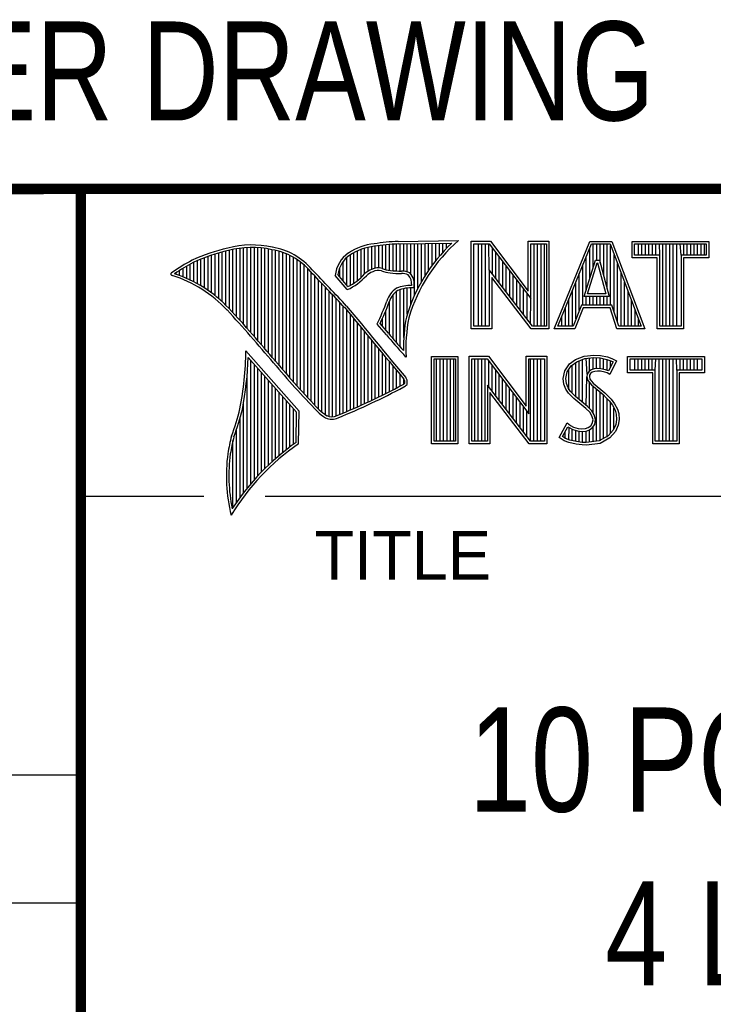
# Model space of a CAD drawing. Header units: inches. Extents: x 0 to 22, y 0 to 17.
# Tile 4 of 8: x 16.3 to 17.6, y 1.4 to 3.3. Entities that reach past the tile are written whole.
import ezdxf
from ezdxf.enums import TextEntityAlignment as Align

# ---------------------------------------------------------------- set-up
doc = ezdxf.new("R2010")
doc.units = ezdxf.units.IN
doc.header["$LTSCALE"] = 1.21
doc.header["$MEASUREMENT"] = 0
doc.layers.get('0').update_dxf_attribs({"linetype": 'CONTINUOUS'})
doc.styles.get("Standard").update_dxf_attribs({"font": 'txt', "width": 0.8})

msp = doc.modelspace()

# ---------------------------------------------------------------- linework, layer by layer
at = {"color": 2, "linetype": 'CONTINUOUS'}
for p, q in [((16.3737, 2.9596), (21.5037, 2.9596)), ((16.3737, 2.9596), (16.3737, 1.2496)), ((16.375, 2.96), (21.5, 2.96)), ((16.9742, 2.8027), (16.9742, 2.8536)), ((16.981, 2.8023), (16.981, 2.854)), ((16.9838, 2.8589), (17.0997, 2.8607)), ((16.9839, 2.8541), (17.087, 2.8557)), ((16.9879, 2.802), (16.9879, 2.8542)), ((16.9947, 2.8019), (16.9947, 2.8543)), ((17.0015, 2.8005), (17.0015, 2.8544)), ((17.0083, 2.7963), (17.0083, 2.8545)), ((17.0152, 2.755), (17.0152, 2.8546)), ((17.022, 2.7691), (17.022, 2.8547)), ((17.0288, 2.7817), (17.0288, 2.8548)), ((17.0357, 2.7931), (17.0357, 2.8549)), ((17.0425, 2.8035), (17.0425, 2.855)), ((17.0493, 2.8131), (17.0493, 2.8551)), ((17.0561, 2.822), (17.0561, 2.8552)), ((17.063, 2.8303), (17.063, 2.8553)), ((17.0698, 2.8381), (17.0698, 2.8554)), ((17.0766, 2.8454), (17.0766, 2.8555)), ((17.1243, 2.8592), (17.1609, 2.8592)), ((17.1243, 2.6915), (17.1243, 2.8592)), ((17.1291, 2.8543), (17.1585, 2.8543)), ((17.1291, 2.6963), (17.1291, 2.8543)), ((17.1381, 2.6963), (17.1381, 2.8543)), ((17.1447, 2.6963), (17.1447, 2.8543)), ((17.1514, 2.6963), (17.1514, 2.8543)), ((17.1589, 2.8042), (17.1581, 2.8543)), ((17.1585, 2.8543), (17.2383, 2.7492)), ((17.1609, 2.8592), (17.2334, 2.7636)), ((17.2334, 2.8592), (17.2732, 2.8592)), ((17.2334, 2.7636), (17.2334, 2.8592)), ((17.2383, 2.8543), (17.2684, 2.8543)), ((17.2383, 2.7492), (17.2383, 2.8543)), ((17.2449, 2.6963), (17.2449, 2.8543)), ((17.2515, 2.6963), (17.2515, 2.8543)), ((17.2582, 2.6963), (17.2582, 2.8543)), ((17.2649, 2.6963), (17.2649, 2.8543)), ((17.2684, 2.8543), (17.2684, 2.6963)), ((17.2732, 2.8592), (17.2732, 2.6915)), ((17.2831, 2.6915), (17.3516, 2.8591)), ((17.2903, 2.6964), (17.3548, 2.8542)), ((17.3516, 2.8591), (17.3938, 2.8591)), ((17.3548, 2.8542), (17.3905, 2.8542)), ((17.3583, 2.8098), (17.3583, 2.8542)), ((17.365, 2.8228), (17.365, 2.8542)), ((17.3717, 2.817), (17.3717, 2.8542)), ((17.3784, 2.7925), (17.3784, 2.8542)), ((17.385, 2.7679), (17.385, 2.8542)), ((17.3905, 2.8542), (17.4504, 2.6964)), ((17.3938, 2.8591), (17.4574, 2.6915)), ((17.4327, 2.8591), (17.5802, 2.8591)), ((17.4327, 2.8278), (17.4327, 2.8591)), ((17.4375, 2.8542), (17.5753, 2.8542)), ((17.4375, 2.8327), (17.4375, 2.8542)), ((17.4451, 2.8327), (17.4451, 2.8542)), ((17.4518, 2.8327), (17.4518, 2.8542)), ((17.4585, 2.8327), (17.4585, 2.8542)), ((17.4652, 2.8327), (17.4652, 2.8542)), ((17.4718, 2.8327), (17.4718, 2.8542)), ((17.4785, 2.8327), (17.4785, 2.8542)), ((17.4859, 2.8327), (17.4852, 2.8542)), ((17.4919, 2.6964), (17.4919, 2.8542)), ((17.4985, 2.6964), (17.4985, 2.8542)), ((17.5052, 2.6964), (17.5052, 2.8542)), ((17.5119, 2.6964), (17.5119, 2.8542)), ((17.5186, 2.6964), (17.5186, 2.8542)), ((17.5269, 2.8327), (17.5252, 2.8542)), ((17.5319, 2.8327), (17.5319, 2.8542)), ((17.5386, 2.8327), (17.5386, 2.8542)), ((17.5453, 2.8327), (17.5453, 2.8542)), ((17.5519, 2.8327), (17.5519, 2.8542)), ((17.5586, 2.8327), (17.5586, 2.8542)), ((17.5653, 2.8327), (17.5653, 2.8542)), ((17.572, 2.8327), (17.572, 2.8542)), ((17.5753, 2.8542), (17.5753, 2.8327)), ((17.5802, 2.8591), (17.5802, 2.8278)), ((16.6329, 2.7549), (16.6329, 2.8347)), ((16.6397, 2.7492), (16.6397, 2.8367)), ((16.6465, 2.7431), (16.6465, 2.8386)), ((16.6533, 2.7366), (16.6533, 2.8403)), ((16.6602, 2.7295), (16.6602, 2.8419)), ((16.667, 2.7221), (16.667, 2.8435)), ((16.6738, 2.7146), (16.6738, 2.8449)), ((16.6806, 2.707), (16.6806, 2.8459)), ((16.6875, 2.6995), (16.6875, 2.8467)), ((16.6943, 2.6918), (16.6943, 2.8472)), ((16.7011, 2.6841), (16.7011, 2.8474)), ((16.708, 2.6764), (16.708, 2.8474)), ((16.7148, 2.6685), (16.7148, 2.847)), ((16.7216, 2.6607), (16.7216, 2.8465)), ((16.7284, 2.6527), (16.7284, 2.8456)), ((16.7353, 2.6447), (16.7353, 2.8445)), ((16.7421, 2.6366), (16.7421, 2.8431)), ((16.7489, 2.6285), (16.7489, 2.8417)), ((16.7557, 2.6204), (16.7557, 2.84)), ((16.7626, 2.6125), (16.7626, 2.8378)), ((16.7694, 2.6046), (16.7694, 2.8352)), ((16.8991, 2.7788), (16.8991, 2.8375)), ((16.9059, 2.7837), (16.9059, 2.8408)), ((16.9128, 2.7896), (16.9128, 2.8436)), ((16.9196, 2.7966), (16.9196, 2.8459)), ((16.9264, 2.8018), (16.9264, 2.8477)), ((16.9332, 2.8053), (16.9332, 2.849)), ((16.9401, 2.8077), (16.9401, 2.8499)), ((16.9469, 2.8082), (16.9469, 2.8509)), ((16.9537, 2.8069), (16.9537, 2.8518)), ((16.9606, 2.8048), (16.9606, 2.8525)), ((16.9674, 2.8034), (16.9674, 2.8531)), ((17.1648, 2.7965), (17.1648, 2.8461)), ((17.1714, 2.7879), (17.1714, 2.8373)), ((17.3517, 2.7882), (17.3517, 2.8465)), ((17.3917, 2.7364), (17.3917, 2.851)), ((16.5919, 2.7815), (16.5919, 2.819)), ((16.5987, 2.7778), (16.5987, 2.8221)), ((16.6055, 2.7738), (16.6055, 2.8249)), ((16.6124, 2.7696), (16.6124, 2.8276)), ((16.6192, 2.765), (16.6192, 2.8301)), ((16.626, 2.7601), (16.626, 2.8325)), ((16.7762, 2.5968), (16.7762, 2.8321)), ((16.7831, 2.5891), (16.7831, 2.8284)), ((16.7899, 2.5815), (16.7899, 2.8242)), ((16.7967, 2.5739), (16.7967, 2.8193)), ((16.8786, 2.783), (16.8786, 2.8206)), ((16.8855, 2.7749), (16.8855, 2.8281)), ((16.8923, 2.7747), (16.8923, 2.8335)), ((17.1781, 2.7792), (17.1781, 2.8285)), ((17.1848, 2.7705), (17.1848, 2.8197)), ((17.3409, 2.7533), (17.3624, 2.8228)), ((17.345, 2.7666), (17.345, 2.8302)), ((17.3475, 2.7581), (17.3659, 2.8179)), ((17.3624, 2.8228), (17.3701, 2.8228)), ((17.3659, 2.8179), (17.3664, 2.8179)), ((17.3664, 2.8179), (17.3827, 2.7581)), ((17.3701, 2.8228), (17.389, 2.7533)), ((17.3984, 2.7232), (17.3984, 2.8334)), ((17.4051, 2.7034), (17.4051, 2.8158)), ((17.481, 2.8278), (17.4327, 2.8278)), ((17.4859, 2.8327), (17.4375, 2.8327)), ((17.481, 2.6915), (17.481, 2.8278)), ((17.4859, 2.6964), (17.4859, 2.8327)), ((17.5753, 2.8327), (17.5269, 2.8327)), ((17.5269, 2.8327), (17.5269, 2.6964)), ((17.5802, 2.8278), (17.5318, 2.8278)), ((17.5318, 2.8278), (17.5318, 2.6915)), ((16.5578, 2.796), (16.5578, 2.7989)), ((16.5646, 2.7936), (16.5646, 2.8033)), ((16.5714, 2.7909), (16.5714, 2.8075)), ((16.5782, 2.788), (16.5782, 2.8116)), ((16.5851, 2.7849), (16.5851, 2.8154)), ((16.8035, 2.5665), (16.8035, 2.8136)), ((16.8104, 2.5591), (16.8104, 2.807)), ((16.8172, 2.5519), (16.8172, 2.7996)), ((16.8718, 2.791), (16.8718, 2.8085)), ((17.2418, 2.6963), (17.1589, 2.8042)), ((17.1589, 2.8042), (17.1589, 2.6963)), ((17.1915, 2.7618), (17.1915, 2.8109)), ((17.1981, 2.7531), (17.1981, 2.8021)), ((17.3316, 2.7267), (17.3316, 2.7975)), ((17.3383, 2.7364), (17.3383, 2.8138)), ((17.4118, 2.6964), (17.4118, 2.7982)), ((16.824, 2.5447), (16.824, 2.7924)), ((16.8308, 2.5375), (16.8308, 2.7853)), ((16.8377, 2.5314), (16.8377, 2.7781)), ((16.8864, 2.7664), (16.8632, 2.7937)), ((16.8877, 2.7723), (16.8682, 2.7952)), ((17.2395, 2.6915), (17.1637, 2.7899)), ((17.1637, 2.7899), (17.1637, 2.6915)), ((17.2048, 2.7445), (17.2048, 2.7933)), ((17.2115, 2.7358), (17.2115, 2.7845)), ((17.325, 2.7101), (17.325, 2.7812)), ((17.4184, 2.6964), (17.4184, 2.7806)), ((16.8445, 2.5262), (16.8445, 2.7709)), ((16.8513, 2.523), (16.8513, 2.7637)), ((16.981, 2.664), (16.981, 2.7634)), ((16.9879, 2.6563), (16.9879, 2.7665)), ((16.9947, 2.6748), (16.9947, 2.7683)), ((17.0015, 2.7195), (17.0015, 2.7694)), ((17.0083, 2.7388), (17.0083, 2.7698)), ((17.2182, 2.7271), (17.2182, 2.7757)), ((17.2248, 2.7184), (17.2248, 2.7669)), ((17.3183, 2.6964), (17.3183, 2.7648)), ((17.4251, 2.6964), (17.4251, 2.763)), ((16.8581, 2.5224), (16.8581, 2.7565)), ((16.865, 2.5241), (16.865, 2.7493)), ((16.8718, 2.527), (16.8718, 2.7421)), ((16.9674, 2.6802), (16.9674, 2.7444)), ((16.9742, 2.672), (16.9742, 2.7568)), ((17.2315, 2.7098), (17.2315, 2.7581)), ((17.2382, 2.7011), (17.2383, 2.7492)), ((17.3116, 2.6964), (17.3116, 2.7485)), ((17.389, 2.7533), (17.3409, 2.7533)), ((17.345, 2.7364), (17.345, 2.7533)), ((17.3827, 2.7581), (17.3475, 2.7581)), ((17.3517, 2.7364), (17.3517, 2.7533)), ((17.3583, 2.7364), (17.3583, 2.7533)), ((17.365, 2.7364), (17.365, 2.7533)), ((17.3717, 2.7364), (17.3717, 2.7533)), ((17.3784, 2.7364), (17.3784, 2.7533)), ((17.385, 2.7364), (17.385, 2.7533)), ((17.4318, 2.6964), (17.4318, 2.7455)), ((16.8786, 2.5298), (16.8786, 2.7348)), ((16.8855, 2.5327), (16.8855, 2.727)), ((16.9606, 2.6882), (16.9606, 2.7266)), ((17.3049, 2.6964), (17.3049, 2.7322)), ((17.3356, 2.7364), (17.3195, 2.6964)), ((17.3388, 2.7316), (17.3228, 2.6915)), ((17.394, 2.7364), (17.3356, 2.7364)), ((17.3905, 2.7316), (17.3388, 2.7316)), ((17.4039, 2.6915), (17.3905, 2.7316)), ((17.4074, 2.6964), (17.394, 2.7364)), ((17.4385, 2.6964), (17.4385, 2.7279)), ((16.8923, 2.5356), (16.8923, 2.7187)), ((16.8991, 2.5385), (16.8991, 2.7104)), ((16.9059, 2.5415), (16.9059, 2.7022)), ((16.9537, 2.696), (16.9537, 2.7109)), ((17.2983, 2.6964), (17.2983, 2.7158)), ((17.4451, 2.6964), (17.4451, 2.7103)), ((16.9128, 2.5446), (16.9128, 2.6939)), ((16.9196, 2.5477), (16.9196, 2.6856)), ((16.9616, 2.6797), (16.9434, 2.7005)), ((16.9653, 2.6828), (16.9492, 2.7013)), ((17.1637, 2.6915), (17.1243, 2.6915)), ((17.1589, 2.6963), (17.1291, 2.6963)), ((17.2732, 2.6915), (17.2395, 2.6915)), ((17.2684, 2.6963), (17.2418, 2.6963)), ((17.3228, 2.6915), (17.2831, 2.6915)), ((17.3195, 2.6964), (17.2903, 2.6964)), ((17.4574, 2.6915), (17.4039, 2.6915)), ((17.4504, 2.6964), (17.4074, 2.6964)), ((17.5318, 2.6915), (17.481, 2.6915)), ((17.5269, 2.6964), (17.4859, 2.6964)), ((16.9264, 2.5508), (16.9264, 2.6774)), ((16.9332, 2.554), (16.9332, 2.6691)), ((16.7939, 2.533), (16.6919, 2.6489)), ((16.9401, 2.5573), (16.9401, 2.6608)), ((16.9469, 2.5606), (16.9469, 2.6526)), ((16.789, 2.5312), (16.6964, 2.6365)), ((16.7011, 2.3939), (16.7011, 2.6311)), ((16.9537, 2.5639), (16.9537, 2.6443)), ((16.9606, 2.5673), (16.9606, 2.6361)), ((16.9674, 2.5708), (16.9674, 2.6278)), ((16.999, 2.637), (16.9946, 2.6418)), ((17.0482, 2.6383), (17.0988, 2.6383)), ((17.0482, 2.4708), (17.0482, 2.6383)), ((17.0531, 2.6334), (17.0939, 2.6334)), ((17.0531, 2.4756), (17.0531, 2.6334)), ((17.0577, 2.4756), (17.0577, 2.6334)), ((17.0644, 2.4756), (17.0644, 2.6334)), ((17.071, 2.4756), (17.071, 2.6334)), ((17.0777, 2.4756), (17.0777, 2.6334)), ((17.0844, 2.4756), (17.0844, 2.6334)), ((17.0911, 2.4756), (17.0911, 2.6334)), ((17.0939, 2.6334), (17.0939, 2.4756)), ((17.0988, 2.6383), (17.0988, 2.4708)), ((17.1205, 2.6385), (17.1571, 2.6385)), ((17.1205, 2.4708), (17.1205, 2.6385)), ((17.1253, 2.6336), (17.1547, 2.6336)), ((17.1253, 2.4756), (17.1253, 2.6336)), ((17.1311, 2.4756), (17.1311, 2.6336)), ((17.1378, 2.4756), (17.1378, 2.6336)), ((17.1445, 2.4756), (17.1445, 2.6336)), ((17.1511, 2.4756), (17.1511, 2.6336)), ((17.1547, 2.6336), (17.2345, 2.5284)), ((17.1571, 2.6385), (17.2296, 2.5429)), ((17.1578, 2.5799), (17.1578, 2.6295)), ((17.2296, 2.6385), (17.2694, 2.6385)), ((17.2296, 2.5429), (17.2296, 2.6385)), ((17.2345, 2.6336), (17.2646, 2.6336)), ((17.2345, 2.5284), (17.2345, 2.6336)), ((17.2379, 2.4756), (17.2379, 2.6336)), ((17.2446, 2.4756), (17.2446, 2.6336)), ((17.2513, 2.4756), (17.2513, 2.6336)), ((17.2579, 2.4756), (17.2579, 2.6336)), ((17.2646, 2.6336), (17.2646, 2.4756)), ((17.2694, 2.6385), (17.2694, 2.4708)), ((17.3127, 2.6238), (17.3245, 2.6324)), ((17.3162, 2.6204), (17.3269, 2.6281)), ((17.3245, 2.6324), (17.3412, 2.639)), ((17.3269, 2.6281), (17.3424, 2.6343)), ((17.3314, 2.5555), (17.3314, 2.6299)), ((17.338, 2.5499), (17.338, 2.6326)), ((17.3412, 2.639), (17.3596, 2.641)), ((17.3424, 2.6343), (17.3597, 2.6362)), ((17.3466, 2.6041), (17.3447, 2.6345)), ((17.3514, 2.6103), (17.3514, 2.6353)), ((17.3581, 2.6135), (17.3581, 2.636)), ((17.3596, 2.641), (17.372, 2.6402)), ((17.3597, 2.6362), (17.3713, 2.6354)), ((17.3647, 2.6146), (17.3647, 2.6358)), ((17.3713, 2.6354), (17.3843, 2.6326)), ((17.3714, 2.6146), (17.3714, 2.6353)), ((17.372, 2.6402), (17.3856, 2.6373)), ((17.3781, 2.6134), (17.3781, 2.6339)), ((17.3843, 2.6326), (17.3921, 2.6299)), ((17.3848, 2.6117), (17.3848, 2.6324)), ((17.3856, 2.6373), (17.3939, 2.6344)), ((17.3966, 2.6278), (17.3879, 2.6106)), ((17.4031, 2.6301), (17.3899, 2.6036)), ((17.3914, 2.6176), (17.3914, 2.6301)), ((17.3921, 2.6299), (17.3966, 2.6278)), ((17.3939, 2.6344), (17.4031, 2.6301)), ((17.4242, 2.6383), (17.5717, 2.6383)), ((17.4242, 2.607), (17.4242, 2.6383)), ((17.429, 2.6334), (17.5669, 2.6334)), ((17.429, 2.6119), (17.429, 2.6334)), ((17.4382, 2.6119), (17.4382, 2.6334)), ((17.4448, 2.6119), (17.4448, 2.6334)), ((17.4515, 2.6119), (17.4515, 2.6334)), ((17.4582, 2.6119), (17.4582, 2.6334)), ((17.4649, 2.6119), (17.4649, 2.6334)), ((17.4716, 2.6119), (17.4716, 2.6334)), ((17.4774, 2.6119), (17.4782, 2.6334)), ((17.4849, 2.4756), (17.4849, 2.6334)), ((17.4916, 2.4756), (17.4916, 2.6334)), ((17.4983, 2.4756), (17.4983, 2.6334)), ((17.5049, 2.4756), (17.5049, 2.6334)), ((17.5116, 2.4756), (17.5116, 2.6334)), ((17.5185, 2.6119), (17.5183, 2.6334)), ((17.525, 2.6119), (17.525, 2.6334)), ((17.5316, 2.6119), (17.5316, 2.6334)), ((17.5383, 2.6119), (17.5383, 2.6334)), ((17.545, 2.6119), (17.545, 2.6334)), ((17.5517, 2.6119), (17.5517, 2.6334)), ((17.5583, 2.6119), (17.5583, 2.6334)), ((17.5669, 2.6334), (17.5669, 2.6119)), ((17.5717, 2.6383), (17.5717, 2.607)), ((16.708, 2.4018), (16.708, 2.6233)), ((16.7148, 2.4093), (16.7148, 2.6156)), ((16.7216, 2.4165), (16.7216, 2.6078)), ((16.9742, 2.5743), (16.9742, 2.6195)), ((16.981, 2.5778), (16.981, 2.6113)), ((17.1645, 2.5712), (17.1645, 2.6207)), ((17.1712, 2.5625), (17.1712, 2.6119)), ((17.3009, 2.5961), (17.3037, 2.6105)), ((17.3037, 2.6105), (17.3127, 2.6238)), ((17.3058, 2.5959), (17.3083, 2.6086)), ((17.3083, 2.6086), (17.3162, 2.6204)), ((17.3113, 2.5744), (17.3113, 2.6131)), ((17.318, 2.5677), (17.318, 2.6217)), ((17.3247, 2.561), (17.3247, 2.6265)), ((17.3497, 2.609), (17.3466, 2.6041)), ((17.3543, 2.6124), (17.3497, 2.609)), ((17.3565, 2.6079), (17.3533, 2.6056)), ((17.3604, 2.6142), (17.3543, 2.6124)), ((17.3614, 2.6094), (17.3565, 2.6079)), ((17.3664, 2.6148), (17.3604, 2.6142)), ((17.3665, 2.6099), (17.3614, 2.6094)), ((17.3726, 2.6145), (17.3664, 2.6148)), ((17.372, 2.6097), (17.3665, 2.6099)), ((17.3807, 2.6079), (17.372, 2.6097)), ((17.3819, 2.6126), (17.3726, 2.6145)), ((17.3853, 2.6065), (17.3807, 2.6079)), ((17.3873, 2.6109), (17.3819, 2.6126)), ((17.3879, 2.6106), (17.3873, 2.6109)), ((17.4774, 2.6119), (17.429, 2.6119)), ((17.4774, 2.4756), (17.4774, 2.6119)), ((17.5669, 2.6119), (17.5185, 2.6119)), ((17.5185, 2.6119), (17.5185, 2.4756)), ((16.6943, 2.3857), (16.6943, 2.603)), ((16.7284, 2.4233), (16.7284, 2.6001)), ((16.7353, 2.4299), (16.7353, 2.5923)), ((16.9879, 2.5814), (16.9879, 2.603)), ((16.9947, 2.5853), (16.9947, 2.5948)), ((17.1778, 2.5539), (17.1778, 2.6031)), ((17.1845, 2.5452), (17.1845, 2.5943)), ((17.302, 2.5852), (17.3009, 2.5961)), ((17.3068, 2.5863), (17.3058, 2.5959)), ((17.3447, 2.5443), (17.3461, 2.5993)), ((17.3466, 2.6041), (17.3461, 2.5993)), ((17.3461, 2.5993), (17.3477, 2.5922)), ((17.3477, 2.5922), (17.3547, 2.5835)), ((17.3513, 2.6025), (17.351, 2.5996)), ((17.351, 2.5996), (17.3521, 2.5944)), ((17.3533, 2.6056), (17.3513, 2.6025)), ((17.3521, 2.5944), (17.3582, 2.5869)), ((17.3899, 2.6036), (17.3853, 2.6065)), ((17.4726, 2.607), (17.4242, 2.607)), ((17.4726, 2.4708), (17.4726, 2.607)), ((17.5717, 2.607), (17.5233, 2.607)), ((17.5233, 2.607), (17.5233, 2.4708)), ((16.7421, 2.4363), (16.7421, 2.5846)), ((16.7489, 2.4424), (16.7489, 2.5768)), ((17.238, 2.4756), (17.1551, 2.5834)), ((17.1551, 2.5834), (17.1551, 2.4756)), ((17.1912, 2.5365), (17.1912, 2.5855)), ((17.1979, 2.5278), (17.1979, 2.5767)), ((17.3058, 2.5754), (17.302, 2.5852)), ((17.3109, 2.5679), (17.3058, 2.5754)), ((17.3101, 2.5777), (17.3068, 2.5863)), ((17.3147, 2.571), (17.3101, 2.5777)), ((17.3243, 2.5614), (17.3147, 2.571)), ((17.3514, 2.5381), (17.3514, 2.5876)), ((17.3547, 2.5835), (17.3771, 2.5649)), ((17.3581, 2.5298), (17.3581, 2.5807)), ((17.3582, 2.5869), (17.3804, 2.5685)), ((17.3647, 2.4755), (17.3647, 2.5752)), ((16.7557, 2.4482), (16.7557, 2.569)), ((16.7626, 2.4538), (16.7626, 2.5613)), ((16.7694, 2.4592), (16.7694, 2.5535)), ((17.2356, 2.4708), (17.1599, 2.5692)), ((17.1599, 2.5692), (17.1599, 2.4708)), ((17.2045, 2.5192), (17.2045, 2.5679)), ((17.2112, 2.5105), (17.2112, 2.5591)), ((17.3153, 2.5636), (17.3109, 2.5679)), ((17.321, 2.5578), (17.3153, 2.5636)), ((17.3441, 2.5385), (17.321, 2.5578)), ((17.3474, 2.5421), (17.3243, 2.5614)), ((17.3714, 2.4763), (17.3714, 2.5696)), ((17.3771, 2.5649), (17.383, 2.559)), ((17.3781, 2.4808), (17.3781, 2.5639)), ((17.3804, 2.5685), (17.3864, 2.5624)), ((17.383, 2.559), (17.3888, 2.5529)), ((17.3848, 2.4834), (17.3848, 2.5571)), ((17.3864, 2.5624), (17.3925, 2.5561)), ((17.3888, 2.5529), (17.3953, 2.5446)), ((17.3925, 2.5561), (17.3994, 2.5472)), ((16.6875, 2.377), (16.6875, 2.5502)), ((16.7762, 2.4644), (16.7762, 2.5458)), ((16.7831, 2.4694), (16.7831, 2.538)), ((16.7927, 2.4704), (16.7939, 2.533)), ((17.2179, 2.5018), (17.2179, 2.5503)), ((17.2246, 2.4931), (17.2246, 2.5415)), ((17.2312, 2.4844), (17.2312, 2.5327)), ((17.3516, 2.5311), (17.3441, 2.5385)), ((17.3554, 2.5341), (17.3474, 2.5421)), ((17.3604, 2.5261), (17.3554, 2.5341)), ((17.3914, 2.4908), (17.3914, 2.5495)), ((17.3953, 2.5446), (17.4001, 2.535)), ((17.3981, 2.4982), (17.3981, 2.5389)), ((17.3994, 2.5472), (17.4046, 2.5368)), ((17.4001, 2.535), (17.4024, 2.5275)), ((17.4046, 2.5368), (17.4072, 2.5285)), ((16.6806, 2.368), (16.6806, 2.52)), ((16.788, 2.4729), (16.789, 2.5312)), ((17.3559, 2.5241), (17.3516, 2.5311)), ((17.3579, 2.5169), (17.3559, 2.5241)), ((17.3565, 2.5097), (17.3579, 2.5169)), ((17.3629, 2.5171), (17.3604, 2.5261)), ((17.3611, 2.5079), (17.3629, 2.5171)), ((17.4031, 2.5174), (17.4016, 2.5077)), ((17.4024, 2.5275), (17.4031, 2.5174)), ((17.408, 2.5172), (17.4063, 2.5063)), ((17.4072, 2.5285), (17.408, 2.5172)), ((16.6738, 2.3584), (16.6738, 2.4982)), ((17.2931, 2.483), (17.3081, 2.5106)), ((17.2995, 2.4845), (17.3097, 2.5034)), ((17.3081, 2.5106), (17.3144, 2.506)), ((17.3097, 2.5034), (17.3119, 2.5018)), ((17.3113, 2.478), (17.3119, 2.5018)), ((17.3119, 2.5018), (17.3189, 2.4983)), ((17.3144, 2.506), (17.3207, 2.5028)), ((17.318, 2.4765), (17.318, 2.4986)), ((17.3189, 2.4983), (17.328, 2.4952)), ((17.3207, 2.5028), (17.3291, 2.5)), ((17.3247, 2.475), (17.3247, 2.4963)), ((17.328, 2.4952), (17.3365, 2.4942)), ((17.3291, 2.5), (17.3366, 2.4991)), ((17.3314, 2.474), (17.3314, 2.4948)), ((17.3365, 2.4942), (17.3446, 2.4949)), ((17.3366, 2.4991), (17.3435, 2.4997)), ((17.3435, 2.4997), (17.3487, 2.5017)), ((17.3446, 2.4949), (17.351, 2.4974)), ((17.3447, 2.4728), (17.3447, 2.4949)), ((17.3487, 2.5017), (17.3536, 2.5051)), ((17.351, 2.4974), (17.3572, 2.5017)), ((17.3514, 2.4737), (17.3514, 2.4975)), ((17.3536, 2.5051), (17.3565, 2.5097)), ((17.3572, 2.5017), (17.3611, 2.5079)), ((17.3581, 2.4746), (17.3581, 2.5024)), ((17.3967, 2.4966), (17.3868, 2.4857)), ((17.4016, 2.5077), (17.3967, 2.4966)), ((17.4063, 2.5063), (17.4008, 2.4939)), ((16.667, 2.3482), (16.667, 2.477)), ((17.0939, 2.4756), (17.0531, 2.4756)), ((17.1551, 2.4756), (17.1253, 2.4756)), ((17.2646, 2.4756), (17.238, 2.4756)), ((17.3026, 2.4766), (17.2931, 2.483)), ((17.3049, 2.4809), (17.2995, 2.4845)), ((17.3118, 2.4729), (17.3026, 2.4766)), ((17.3047, 2.481), (17.3047, 2.4941)), ((17.3132, 2.4775), (17.3049, 2.4809)), ((17.3262, 2.4748), (17.3132, 2.4775)), ((17.338, 2.473), (17.338, 2.494)), ((17.3699, 2.4761), (17.345, 2.4729)), ((17.3868, 2.4857), (17.3699, 2.4761)), ((17.3899, 2.4818), (17.3714, 2.4714)), ((17.4008, 2.4939), (17.3899, 2.4818)), ((17.5185, 2.4756), (17.4774, 2.4756)), ((17.0988, 2.4708), (17.0482, 2.4708)), ((17.1599, 2.4708), (17.1205, 2.4708)), ((17.2694, 2.4708), (17.2356, 2.4708)), ((17.3254, 2.47), (17.3118, 2.4729)), ((17.3369, 2.4683), (17.3254, 2.47)), ((17.3373, 2.4731), (17.3262, 2.4748)), ((17.3452, 2.468), (17.3369, 2.4683)), ((17.345, 2.4729), (17.3373, 2.4731)), ((17.3714, 2.4714), (17.3452, 2.468)), ((17.5233, 2.4708), (17.4726, 2.4708)), ((16.375, 2.37), (16.6109, 2.37)), ((16.7288, 2.37), (21.5, 2.37)), ((13.61, 1.835), (16.375, 1.835)), ((16.375, 1.5888), (13.61, 1.5888))]:
    msp.add_line(p, q, dxfattribs=at)
at = {"color": 7, "linetype": 'CONTINUOUS', "const_width": 0.02}
for points in [[(13.6, 2.9595), (21.5, 2.96)], [(16.375, 2.96), (16.375, 0.5)]]:
    msp.add_lwpolyline(points, dxfattribs=at)
at = {"color": 2, "linetype": 'CONTINUOUS'}
for centre, radius, start, end in [((16.9502, 2.7423), 0.1128, 96.3009, 123.1685), ((17.0005, 2.4511), 0.4082, 92.3475, 98.8367), ((17.0005, 2.4511), 0.4034, 92.3569, 98.8525), ((17.308, 2.6221), 0.3216, 133.4014, 163.4571), ((17.308, 2.6221), 0.3168, 131.1193, 163.4132), ((16.7315, 2.5144), 0.3399, 102.6162, 114.8514), ((16.7315, 2.5144), 0.3351, 102.5989, 114.8296), ((16.7034, 2.6747), 0.1775, 77.2819, 105.0682), ((16.7034, 2.6747), 0.1727, 77.2314, 105.1003), ((16.7222, 2.7226), 0.1221, 40.1653, 80.8429), ((16.7222, 2.7226), 0.1269, 40.2333, 80.7735), ((16.923, 2.7875), 0.0602, 125.032, 174.0466), ((16.9502, 2.7423), 0.108, 96.2443, 123.1259), ((16.7759, 2.4698), 0.3996, 117.9347, 124.5691), ((16.7759, 2.4698), 0.3948, 117.954, 124.0374), ((16.923, 2.7875), 0.0554, 125.1142, 171.9572), ((16.5507, 2.7963), 0.00298, 121.3543, 265.8048), ((16.4772, 2.5601), 0.2493, 43.1664, 71.8497), ((9.1994, -4.4938), 10.5463, 43.2461, 43.76704), ((9.199, -4.4944), 10.5518, 43.24607, 43.76701), ((16.9517, 2.7612), 0.0478, 112.9196, 132.2699), ((16.9517, 2.7612), 0.043, 112.6662, 131.9321), ((16.9455, 2.7813), 0.0269, 72.6128, 117.3853), ((16.9455, 2.7813), 0.0221, 72.9381, 117.8635), ((16.977, 2.8697), 0.0718, 249.5515, 263.1636), ((16.977, 2.8697), 0.067, 249.4455, 263.1373), ((16.9944, 3.0501), 0.253, 264.1107, 269.1006), ((16.9944, 3.0501), 0.2482, 264.1189, 269.068), ((16.9917, 2.7681), 0.0339, 64.4685, 92.2537), ((16.9917, 2.7681), 0.0291, 66.3231, 92.5053), ((16.9825, 2.7769), 0.0323, 347.1178, 42.4037), ((16.4773, 2.5601), 0.2445, 43.1672, 72.5708), ((16.8429, 2.8642), 0.107, 293.9928, 318.4439), ((16.8429, 2.8642), 0.1022, 295.9966, 318.5916), ((16.9825, 2.7769), 0.0275, 355.2987, 40.4494), ((17.0047, 2.732), 0.0441, 122.6948, 163.4996), ((17.0047, 2.732), 0.0393, 123.3496, 163.7165), ((17.0094, 2.698), 0.0767, 89.6565, 111.8738), ((17.0094, 2.698), 0.0719, 86.3769, 111.5054), ((16.5488, 2.8964), 0.4406, 333.6063, 339.8409), ((16.5488, 2.8963), 0.4454, 334.022, 339.8635), ((14.6645, 0.8858), 2.7122, 39.9143, 42.7655), ((14.6639, 0.8852), 2.7178, 39.9159, 42.7668), ((117.205, 85.4976), 130.0576, 219.522219, 219.6006), ((117.1292, 85.4341), 129.954, 219.521832, 219.600442), ((17.3248, 2.6518), 0.3309, 169.2392, 180.3763), ((17.3248, 2.6518), 0.3261, 169.2807, 182.6075), ((17.5234, 3.1364), 0.724, 219.1087, 223.0885), ((17.5234, 3.1364), 0.7192, 219.1032, 222.5932), ((16.0461, 2.6599), 0.6459, 349.0852, 359.0204), ((16.0461, 2.6599), 0.6507, 349.0758, 357.94), ((18.1343, 3.7937), 1.8102, 220.042, 224.0069), ((18.1342, 3.7937), 1.815, 220.0434, 224.0127), ((16.9709, 2.5786), 0.0288, 26.3697, 33.9), ((16.9687, 2.5899), 0.028, 353.6797, 3.043), ((16.9709, 2.5786), 0.0336, 24.6866, 34.3242), ((16.9687, 2.5899), 0.0328, 350.4758, 4.7759), ((16.3916, 3.7016), 1.269, 291.9871, 298.2491), ((16.3917, 3.7016), 1.2737, 291.9984, 298.2504), ((16.98, 2.6057), 0.0252, 299.2501, 311.2614), ((16.98, 2.6057), 0.03, 299.1847, 314.8198), ((16.2632, 2.6388), 0.4292, 339.0712, 346.3669), ((16.2632, 2.6388), 0.434, 339.1085, 346.381), ((16.9079, 2.6176), 0.116, 227.0911, 236.9191), ((16.9079, 2.6176), 0.1112, 227.1627, 236.7917), ((16.8565, 2.5437), 0.0261, 242.8484, 298.0511), ((16.8565, 2.5437), 0.0213, 243.4913, 298.7009), ((17.0658, 2.3848), 0.4141, 165.9359, 170.6858), ((17.0658, 2.3848), 0.4093, 165.9761, 170.6762), ((17.0508, 2.0969), 0.454, 124.6428, 148.5563), ((17.0508, 2.0969), 0.4588, 124.9509, 147.098), ((16.9723, 2.4095), 0.318, 172.3562, 193.7958), ((16.9723, 2.4095), 0.3132, 172.3688, 191.6866)]:
    msp.add_arc(centre, radius, start, end, dxfattribs=at)

# ---------------------------------------------------------------- texts
at = {"color": 7, "linetype": 'CONTINUOUS', "width": 0.8}
msp.add_text('CUSTOMER DRAWING', height=0.19, dxfattribs=at).set_placement((16.3742, 3.0911), align=Align.CENTER)
at = {"color": 2, "linetype": 'CONTINUOUS'}
msp.add_text('TITLE', height=0.093, dxfattribs=at).set_placement((16.8235, 2.21))
at = {"color": 7, "linetype": 'CONTINUOUS', "insert": (18.9387, 1.9646), "char_height": 0.2, "width": 4.64, "attachment_point": 2}
msp.add_mtext('10 POSITION SCREW TERMINAL W/\\P4 LEDS CUSTOMER DRAWING', dxfattribs=at)

doc.saveas('drawing.dxf')
